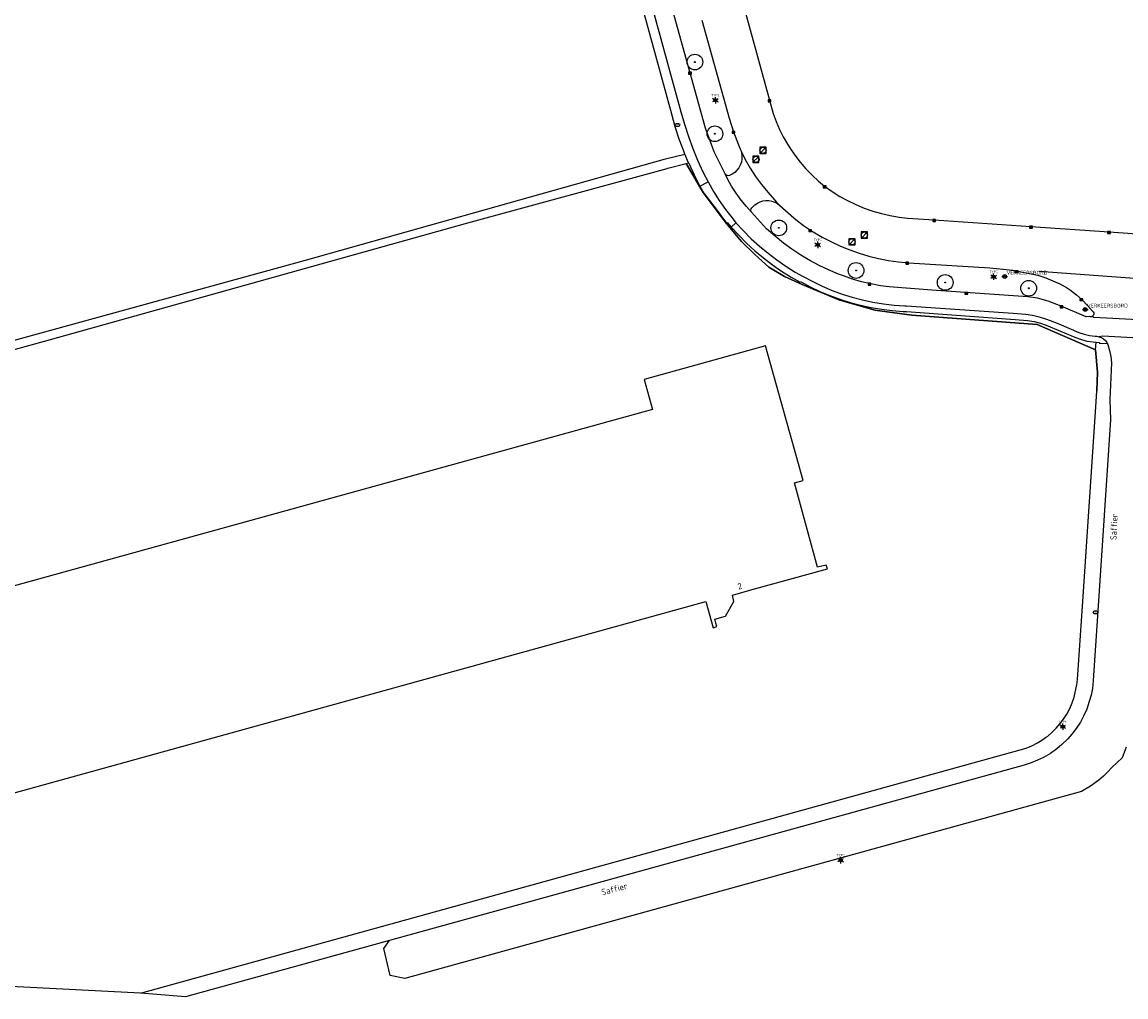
# Model space of a CAD drawing. Header units: metres. Extents: x 102000 to 105000, y 414600 to 420766.
# Tile 138 of 256: x 102753 to 102928, y 419567 to 419722. Entities that reach past the tile are written whole.
import ezdxf
from ezdxf.enums import TextEntityAlignment as Align

# ---------------------------------------------------------------- set-up
doc = ezdxf.new("R2010")
doc.units = ezdxf.units.M
doc.layers.get('0').update_dxf_attribs({"color": 8})
doc.styles.add('MtXpl_NLCS-ISO', font='NLCS-ISO.ttf')
doc.styles.add('NLCS-ISO', font='NLCS-ISO.ttf')

msp = doc.modelspace()

# ---------------------------------------------------------------- hatches: boundary and pattern name
at = {"ltscale": 0.1}
h = msp.add_hatch(color=256, dxfattribs=at)
edge = h.paths.add_edge_path()
edge.add_arc((102859.85, 419715.63), 0.075, 0, 360)
h = msp.add_hatch(color=256, dxfattribs=at)
edge = h.paths.add_edge_path()
edge.add_arc((102863.03, 419704.2), 0.075, 0, 360)
h = msp.add_hatch(color=256, dxfattribs=at)
edge = h.paths.add_edge_path()
edge.add_arc((102873.21, 419689.22), 0.075, 0, 360)
h = msp.add_hatch(color=256, dxfattribs=at)
edge = h.paths.add_edge_path()
edge.add_arc((102885.51, 419682.43), 0.075, 0, 360)
h = msp.add_hatch(color=256, dxfattribs=at)
edge = h.paths.add_edge_path()
edge.add_arc((102899.71, 419680.52), 0.075, 0, 360)
h = msp.add_hatch(color=256, dxfattribs=at)
edge = h.paths.add_edge_path()
edge.add_arc((102913.01, 419679.6), 0.075, 0, 360)

# ---------------------------------------------------------------- linework, layer by layer
for p, q in [((102861.51, 419705.08), (102843.96, 419768.64)), ((102856.16, 419707.32), (102847.52, 419738.78)), ((102851.66, 419729.39), (102857.62, 419707.68)), ((102860.93, 419722.3), (102865.01, 419707.62)), ((102867.9, 419723.47), (102871.73, 419709.53)), ((102858.83, 419713.7), (102859.28, 419714)), ((102859.28, 419713.7), (102858.83, 419714)), ((102859.28, 419714), (102858.83, 419714)), ((102858.83, 419714), (102858.83, 419713.7)), ((102858.83, 419713.7), (102859.28, 419713.7)), ((102859.28, 419713.7), (102859.28, 419714)), ((102862.87, 419709.65), (102863.33, 419709.65)), ((102862.87, 419709.45), (102863.33, 419709.45)), ((102871.51, 419709.29), (102871.96, 419709.59)), ((102871.96, 419709.29), (102871.51, 419709.59)), ((102871.96, 419709.59), (102871.51, 419709.59)), ((102871.51, 419709.59), (102871.51, 419709.29)), ((102871.51, 419709.29), (102871.96, 419709.29)), ((102871.73, 419709.53), (102872.33, 419707.42)), ((102871.96, 419709.29), (102871.96, 419709.59)), ((102856.72, 419705.33), (102856.16, 419707.32)), ((102857.62, 419707.68), (102858.17, 419705.72)), ((102865.01, 419707.62), (102865.29, 419706.7)), ((102865.29, 419706.7), (102866.01, 419704.53)), ((102872.33, 419707.42), (102872.79, 419706.15)), ((102857.36, 419703.36), (102856.72, 419705.33)), ((102858.17, 419705.72), (102858.8, 419703.79)), ((102862.92, 419701.33), (102861.51, 419705.08)), ((102872.79, 419706.15), (102873.32, 419704.91)), ((102873.32, 419704.91), (102873.92, 419703.71)), ((102858.08, 419701.43), (102857.36, 419703.36)), ((102858.8, 419703.79), (102859.5, 419701.88)), ((102865.77, 419704.29), (102866.22, 419704.59)), ((102866.22, 419704.29), (102865.77, 419704.59)), ((102866.22, 419704.59), (102865.77, 419704.59)), ((102865.77, 419704.59), (102865.77, 419704.29)), ((102865.77, 419704.29), (102866.22, 419704.29)), ((102866.01, 419704.53), (102866.79, 419702.45)), ((102866.22, 419704.29), (102866.22, 419704.59)), ((102873.92, 419703.71), (102874.59, 419702.54)), ((102858.26, 419700.97), (102858.08, 419701.43)), ((102859.5, 419701.88), (102860.28, 419700.01)), ((102864.65, 419697.8), (102862.92, 419701.33)), ((102866.79, 419702.45), (102867.16, 419701.53)), ((102867.16, 419701.53), (102867.2, 419701.42)), ((102867.2, 419701.42), (102867.86, 419700.13)), ((102867.2, 419701.42), (102867.26, 419701.18)), ((102867.26, 419701.18), (102867.34, 419700.69)), ((102871.18, 419702.08), (102870.18, 419702.08)), ((102870.18, 419702.08), (102870.18, 419701.08)), ((102870.33, 419701.22), (102871.04, 419701.93)), ((102871.18, 419701.08), (102871.18, 419702.08)), ((102874.59, 419702.54), (102874.96, 419701.96)), ((102874.96, 419701.96), (102875.76, 419700.79)), ((102797.83, 419684.08), (102855.14, 419700.21)), ((102855.14, 419700.21), (102858.26, 419700.97)), ((102855.52, 419698.75), (102858.46, 419699.47)), ((102855.52, 419698.75), (102858.46, 419699.47)), ((102858.84, 419699.57), (102858.26, 419700.97)), ((102858.46, 419699.47), (102858.84, 419699.57)), ((102858.46, 419699.47), (102861.18, 419694.84)), ((102861.18, 419694.84), (102858.46, 419699.47)), ((102858.84, 419699.57), (102858.86, 419699.52)), ((102858.86, 419699.52), (102859.73, 419697.64)), ((102860.28, 419700.01), (102861.13, 419698.16)), ((102867.24, 419699.7), (102867.08, 419699.23)), ((102867.33, 419700.19), (102867.24, 419699.7)), ((102867.34, 419700.69), (102867.33, 419700.19)), ((102867.86, 419700.13), (102868.65, 419698.75)), ((102870.05, 419700.63), (102869.05, 419700.63)), ((102869.05, 419700.63), (102869.05, 419699.63)), ((102869.05, 419699.63), (102870.05, 419699.63)), ((102869.2, 419699.77), (102869.91, 419700.48)), ((102870.05, 419699.63), (102870.05, 419700.63)), ((102870.18, 419701.08), (102871.18, 419701.08)), ((102875.76, 419700.79), (102876.61, 419699.68)), ((102876.61, 419699.68), (102877.53, 419698.61)), ((102823.68, 419690.01), (102855.45, 419698.68)), ((102855.45, 419698.68), (102855.52, 419698.75)), ((102861.13, 419698.16), (102861.95, 419696.53)), ((102865.01, 419697.02), (102864.65, 419697.8)), ((102864.77, 419697.64), (102864.65, 419697.8)), ((102865.76, 419697.79), (102865.33, 419697.57)), ((102866.18, 419698.06), (102865.76, 419697.79)), ((102866.54, 419698.4), (102866.18, 419698.06)), ((102866.84, 419698.8), (102866.54, 419698.4)), ((102867.08, 419699.23), (102866.84, 419698.8)), ((102868.65, 419698.75), (102869.52, 419697.41)), ((102877.53, 419698.61), (102878.51, 419697.59)), ((102859.73, 419697.64), (102860.63, 419695.84)), ((102860.63, 419695.84), (102861.95, 419696.53)), ((102861.95, 419696.53), (102862.81, 419695.03)), ((102864.95, 419697.54), (102864.77, 419697.64)), ((102865.15, 419697.52), (102864.95, 419697.54)), ((102865.67, 419695.85), (102865.01, 419697.02)), ((102865.33, 419697.57), (102865.15, 419697.52)), ((102869.52, 419697.41), (102870.45, 419696.12)), ((102870.45, 419696.12), (102871.45, 419694.88)), ((102878.51, 419697.59), (102879.54, 419696.64)), ((102879.54, 419696.64), (102880.51, 419695.84)), ((102860.63, 419695.84), (102861.29, 419694.74)), ((102864.87, 419689.92), (102861.18, 419694.84)), ((102864.87, 419689.92), (102861.18, 419694.84)), ((102861.29, 419694.74), (102863.06, 419692.41)), ((102862.81, 419695.03), (102863.73, 419693.57)), ((102866.4, 419694.73), (102865.67, 419695.85)), ((102867.2, 419693.64), (102866.4, 419694.73)), ((102871.45, 419694.88), (102872.51, 419693.68)), ((102880.28, 419695.59), (102880.73, 419695.89)), ((102880.73, 419695.59), (102880.28, 419695.89)), ((102880.73, 419695.89), (102880.28, 419695.89)), ((102880.28, 419695.89), (102880.28, 419695.59)), ((102880.28, 419695.59), (102880.73, 419695.59)), ((102880.51, 419695.84), (102881.69, 419695.01)), ((102880.73, 419695.59), (102880.73, 419695.89)), ((102881.69, 419695.01), (102882.91, 419694.24)), ((102882.91, 419694.24), (102884.17, 419693.55)), ((102863.06, 419692.41), (102864.86, 419689.97)), ((102863.73, 419693.57), (102864.72, 419692.16)), ((102868.06, 419692.61), (102867.2, 419693.64)), ((102868.88, 419691.71), (102868.06, 419692.61)), ((102868.79, 419692.23), (102868.9, 419692.42)), ((102868.9, 419692.42), (102869.28, 419692.77)), ((102869.28, 419692.77), (102869.4, 419692.88)), ((102869.4, 419692.88), (102869.79, 419693.16)), ((102869.79, 419693.16), (102870.22, 419693.38)), ((102870.22, 419693.38), (102870.68, 419693.53)), ((102870.68, 419693.53), (102871.16, 419693.6)), ((102871.16, 419693.6), (102871.64, 419693.59)), ((102871.64, 419693.59), (102872.12, 419693.49)), ((102872.12, 419693.49), (102872.57, 419693.33)), ((102872.51, 419693.68), (102872.85, 419693.31)), ((102872.57, 419693.33), (102872.94, 419693.12)), ((102872.85, 419693.31), (102873.36, 419692.78)), ((102872.94, 419693.12), (102872.99, 419693.09)), ((102872.99, 419693.09), (102873.36, 419692.78)), ((102873.36, 419692.78), (102875.6, 419690.82)), ((102884.17, 419693.55), (102885.47, 419692.92)), ((102885.47, 419692.92), (102886.8, 419692.37)), ((102886.8, 419692.37), (102888.16, 419691.9)), ((102864.72, 419692.16), (102865.77, 419690.79)), ((102865.77, 419690.79), (102866.39, 419690.04)), ((102868.75, 419692.02), (102868.79, 419692.23)), ((102868.8, 419691.8), (102868.75, 419692.02)), ((102868.88, 419691.71), (102868.8, 419691.8)), ((102871.25, 419689.07), (102868.88, 419691.71)), ((102875.6, 419690.82), (102875.92, 419690.55)), ((102888.16, 419691.9), (102889.55, 419691.5)), ((102889.55, 419691.5), (102890.95, 419691.18)), ((102890.95, 419691.18), (102892.37, 419690.93)), ((102892.37, 419690.93), (102893.73, 419690.77)), ((102893.73, 419690.77), (102897.96, 419690.48)), ((102757.2, 419671.46), (102823.68, 419690.01)), ((102864.86, 419689.97), (102864.99, 419690.07)), ((102867.24, 419687.07), (102864.87, 419689.92)), ((102864.87, 419689.92), (102867.24, 419687.07)), ((102864.99, 419690.07), (102865.62, 419689.34)), ((102865.62, 419689.34), (102866.39, 419690.04)), ((102865.62, 419689.34), (102866.82, 419688.03)), ((102866.39, 419690.04), (102867.58, 419688.74)), ((102872.62, 419687.87), (102871.25, 419689.07)), ((102875.92, 419690.55), (102877.13, 419689.62)), ((102877.13, 419689.62), (102878.39, 419688.75)), ((102877.97, 419688.63), (102878.42, 419688.93)), ((102878.42, 419688.63), (102877.97, 419688.93)), ((102878.42, 419688.93), (102877.97, 419688.93)), ((102877.97, 419688.93), (102877.97, 419688.63)), ((102878.42, 419688.63), (102878.42, 419688.93)), ((102897.74, 419690.23), (102898.18, 419690.53)), ((102898.18, 419690.23), (102897.74, 419690.53)), ((102898.18, 419690.53), (102897.74, 419690.53)), ((102897.74, 419690.53), (102897.74, 419690.23)), ((102897.74, 419690.23), (102898.18, 419690.23)), ((102897.96, 419690.48), (102913.37, 419689.42)), ((102898.18, 419690.23), (102898.18, 419690.53)), ((102913.15, 419689.17), (102913.6, 419689.47)), ((102913.6, 419689.17), (102913.15, 419689.47)), ((102913.6, 419689.47), (102913.15, 419689.47)), ((102913.15, 419689.47), (102913.15, 419689.17)), ((102913.15, 419689.17), (102913.6, 419689.17)), ((102913.37, 419689.42), (102925.81, 419688.58)), ((102913.6, 419689.17), (102913.6, 419689.47)), ((102866.82, 419688.03), (102868.08, 419686.77)), ((102867.58, 419688.74), (102868.83, 419687.49)), ((102868.83, 419687.49), (102870.13, 419686.3)), ((102873.95, 419686.8), (102872.62, 419687.87)), ((102877.97, 419688.63), (102878.42, 419688.63)), ((102878.39, 419688.75), (102880.14, 419687.75)), ((102880.14, 419687.75), (102881.58, 419686.99)), ((102885.38, 419687.49), (102884.38, 419687.49)), ((102884.38, 419687.49), (102884.38, 419686.49)), ((102884.53, 419686.64), (102885.23, 419687.35)), ((102885.38, 419686.49), (102885.38, 419687.49)), ((102887.33, 419688.56), (102886.33, 419688.56)), ((102886.33, 419688.56), (102886.33, 419687.56)), ((102886.33, 419687.56), (102887.33, 419687.56)), ((102886.48, 419687.71), (102887.19, 419688.42)), ((102887.33, 419687.56), (102887.33, 419688.56)), ((102925.58, 419688.33), (102926.03, 419688.63)), ((102926.03, 419688.33), (102925.58, 419688.63)), ((102926.03, 419688.63), (102925.58, 419688.63)), ((102925.58, 419688.63), (102925.58, 419688.33)), ((102925.58, 419688.33), (102926.03, 419688.33)), ((102925.81, 419688.58), (102951.68, 419686.8)), ((102926.03, 419688.33), (102926.03, 419688.63)), ((102869.38, 419684.95), (102867.24, 419687.07)), ((102867.24, 419687.07), (102869.38, 419684.95)), ((102868.08, 419686.77), (102869.4, 419685.56)), ((102869.4, 419685.56), (102870.77, 419684.42)), ((102870.13, 419686.3), (102871.49, 419685.17)), ((102875.3, 419685.81), (102873.95, 419686.8)), ((102876.7, 419684.88), (102875.3, 419685.81)), ((102879.17, 419686.62), (102879.64, 419686.62)), ((102879.17, 419686.42), (102879.64, 419686.42)), ((102881.58, 419686.99), (102883.02, 419686.31)), ((102883.02, 419686.31), (102884.5, 419685.7)), ((102884.38, 419686.49), (102885.38, 419686.49)), ((102884.5, 419685.7), (102886.01, 419685.17)), ((102668.33, 419648.45), (102797.83, 419684.08)), ((102797.83, 419684.08), (102797.83, 419684.08)), ((102871.64, 419682.97), (102869.38, 419684.95)), ((102869.38, 419684.95), (102871.64, 419682.97)), ((102870.77, 419684.42), (102872.19, 419683.34)), ((102871.49, 419685.17), (102872.89, 419684.11)), ((102872.89, 419684.11), (102874.35, 419683.11)), ((102878.15, 419684.02), (102876.7, 419684.88)), ((102879.63, 419683.23), (102878.15, 419684.02)), ((102886.01, 419685.17), (102887.54, 419684.71)), ((102887.54, 419684.71), (102889.1, 419684.33)), ((102889.1, 419684.33), (102890.67, 419684.03)), ((102890.67, 419684.03), (102892.25, 419683.81)), ((102892.25, 419683.81), (102893.86, 419683.66)), ((102893.42, 419683.44), (102893.87, 419683.74)), ((102893.87, 419683.44), (102893.42, 419683.74)), ((102893.87, 419683.74), (102893.42, 419683.74)), ((102893.42, 419683.74), (102893.42, 419683.44)), ((102893.86, 419683.66), (102906.84, 419682.83)), ((102893.87, 419683.44), (102893.87, 419683.74)), ((102874.11, 419681.46), (102871.64, 419682.97)), ((102871.64, 419682.97), (102874.11, 419681.46)), ((102872.19, 419683.34), (102873.66, 419682.33)), ((102873.66, 419682.33), (102875.17, 419681.38)), ((102874.35, 419683.11), (102875.84, 419682.17)), ((102875.84, 419682.17), (102877.11, 419681.45)), ((102881.15, 419682.51), (102879.63, 419683.23)), ((102882.7, 419681.87), (102881.15, 419682.51)), ((102883.49, 419681.57), (102882.7, 419681.87)), ((102893.42, 419683.44), (102893.87, 419683.44)), ((102906.84, 419682.83), (102910.5, 419682.48)), ((102910.5, 419682.48), (102912.27, 419682.11)), ((102910.88, 419682.09), (102911.32, 419682.39)), ((102911.32, 419682.09), (102910.88, 419682.39)), ((102911.32, 419682.39), (102910.88, 419682.39)), ((102910.88, 419682.39), (102910.88, 419682.09)), ((102910.88, 419682.09), (102911.32, 419682.09)), ((102911.32, 419682.09), (102911.32, 419682.39)), ((102912.27, 419682.11), (102913.45, 419681.9)), ((102913.45, 419681.9), (102914.62, 419681.61)), ((102929.89, 419681.16), (102914.67, 419682.26)), ((102876.92, 419680.19), (102874.11, 419681.46)), ((102874.11, 419681.46), (102876.92, 419680.19)), ((102875.17, 419681.38), (102876.61, 419680.57)), ((102876.61, 419680.57), (102876.66, 419680.66)), ((102876.66, 419680.66), (102878.18, 419679.85)), ((102882.76, 419677.76), (102876.92, 419680.19)), ((102876.92, 419680.19), (102882.76, 419677.76)), ((102877.11, 419681.45), (102878.61, 419680.65)), ((102878.61, 419680.65), (102880.14, 419679.92)), ((102884.93, 419681.07), (102883.49, 419681.57)), ((102886.4, 419680.64), (102884.93, 419681.07)), ((102887.89, 419680.29), (102886.4, 419680.64)), ((102887.43, 419680.09), (102887.88, 419680.39)), ((102887.88, 419680.09), (102887.43, 419680.39)), ((102887.88, 419680.39), (102887.43, 419680.39)), ((102887.43, 419680.39), (102887.43, 419680.09)), ((102887.43, 419680.09), (102887.88, 419680.09)), ((102887.88, 419680.09), (102887.88, 419680.39)), ((102889.39, 419680.01), (102887.89, 419680.29)), ((102907.2, 419681.53), (102907.66, 419681.53)), ((102907.2, 419681.33), (102907.66, 419681.33)), ((102908.74, 419681.48), (102909.64, 419681.48)), ((102914.62, 419681.61), (102915.76, 419681.24)), ((102915.76, 419681.24), (102916.88, 419680.8)), ((102916.88, 419680.8), (102917.97, 419680.28)), ((102917.97, 419680.28), (102919.02, 419679.7)), ((102878.18, 419679.85), (102879.73, 419679.11)), ((102879.73, 419679.11), (102881.31, 419678.44)), ((102880.14, 419679.92), (102881.7, 419679.26)), ((102881.31, 419678.44), (102882.92, 419677.85)), ((102881.7, 419679.26), (102883.3, 419678.68)), ((102883.3, 419678.68), (102884.91, 419678.18)), ((102890.79, 419679.83), (102889.39, 419680.01)), ((102897.61, 419679.28), (102890.79, 419679.83)), ((102912.9, 419678.23), (102897.61, 419679.28)), ((102902.86, 419678.65), (102903.31, 419678.95)), ((102903.31, 419678.65), (102902.86, 419678.95)), ((102903.31, 419678.95), (102902.86, 419678.95)), ((102902.86, 419678.95), (102902.86, 419678.65)), ((102902.86, 419678.65), (102903.31, 419678.65)), ((102903.31, 419678.65), (102903.31, 419678.95)), ((102919.02, 419679.7), (102919.68, 419679.28)), ((102919.68, 419679.28), (102920.63, 419678.54)), ((102920.63, 419678.54), (102921.54, 419677.74)), ((102888.48, 419676.11), (102882.76, 419677.76)), ((102882.76, 419677.76), (102888.48, 419676.11)), ((102882.92, 419677.85), (102884.56, 419677.33)), ((102884.56, 419677.33), (102886.22, 419676.9)), ((102884.91, 419678.18), (102886.56, 419677.75)), ((102886.22, 419676.9), (102887.9, 419676.53)), ((102886.56, 419677.75), (102888.21, 419677.4)), ((102888.21, 419677.4), (102889.89, 419677.12)), ((102889.89, 419677.12), (102891.57, 419676.93)), ((102891.57, 419676.93), (102893.26, 419676.82)), ((102893.26, 419676.82), (102893.56, 419676.8)), ((102893.56, 419676.8), (102910.53, 419675.61)), ((102914.44, 419678.04), (102912.9, 419678.23)), ((102916.11, 419677.52), (102914.44, 419678.04)), ((102918.21, 419676.75), (102916.11, 419677.52)), ((102918.01, 419676.49), (102918.46, 419676.79)), ((102918.46, 419676.49), (102918.01, 419676.79)), ((102918.46, 419676.79), (102918.01, 419676.79)), ((102918.01, 419676.79), (102918.01, 419676.49)), ((102922.16, 419675.06), (102918.21, 419676.75)), ((102918.46, 419676.49), (102918.46, 419676.79)), ((102921.16, 419677.63), (102921.61, 419677.93)), ((102921.61, 419677.63), (102921.16, 419677.93)), ((102921.61, 419677.93), (102921.16, 419677.93)), ((102921.16, 419677.93), (102921.16, 419677.63)), ((102921.16, 419677.63), (102921.61, 419677.63)), ((102921.54, 419677.74), (102922.39, 419676.88)), ((102921.61, 419677.63), (102921.61, 419677.93)), ((102922.39, 419676.88), (102923.18, 419675.97)), ((102887.9, 419676.53), (102889.59, 419676.25)), ((102894.42, 419675.29), (102888.48, 419676.11)), ((102888.48, 419676.11), (102894.42, 419675.29)), ((102889.59, 419676.25), (102891.29, 419676.05)), ((102891.29, 419676.05), (102893.01, 419675.92)), ((102893.01, 419675.92), (102893.57, 419675.9)), ((102893.57, 419675.9), (102910.84, 419674.64)), ((102914.37, 419673.81), (102894.42, 419675.29)), ((102894.42, 419675.29), (102914.37, 419673.81)), ((102910.53, 419675.61), (102912.58, 419675.45)), ((102912.58, 419675.45), (102913.63, 419675.3)), ((102913.63, 419675.3), (102914.67, 419675.06)), ((102914.67, 419675.06), (102915.69, 419674.75)), ((102918.01, 419676.49), (102918.46, 419676.49)), ((102921.56, 419676.23), (102922.46, 419676.23)), ((102922.72, 419675.09), (102922.16, 419675.06)), ((102922.8, 419675.06), (102922.72, 419675.09)), ((102923, 419675.07), (102922.8, 419675.06)), ((102923.18, 419675.15), (102923, 419675.07)), ((102923.18, 419675.97), (102923.28, 419675.85)), ((102923.31, 419675.29), (102923.18, 419675.15)), ((102923.18, 419675.15), (102923.41, 419675.02)), ((102923.28, 419675.85), (102923.37, 419675.67)), ((102923.38, 419675.47), (102923.31, 419675.29)), ((102923.37, 419675.67), (102923.38, 419675.47)), ((102923.41, 419675.02), (102938.54, 419674.17)), ((102910.84, 419674.64), (102912.84, 419674.45)), ((102912.84, 419674.45), (102913.86, 419674.28)), ((102913.86, 419674.28), (102914.87, 419674.03)), ((102923.65, 419669.79), (102914.37, 419673.81)), ((102914.37, 419673.81), (102923.65, 419669.79)), ((102914.87, 419674.03), (102915.77, 419673.74)), ((102915.69, 419674.75), (102916.42, 419674.47)), ((102915.77, 419673.74), (102920.37, 419671.8)), ((102916.42, 419674.47), (102917.79, 419673.92)), ((102917.79, 419673.92), (102921.02, 419672.54)), ((102713.75, 419659.49), (102757.2, 419671.46)), ((102920.37, 419671.8), (102921.25, 419671.47)), ((102921.02, 419672.54), (102921.86, 419672.27)), ((102921.25, 419671.47), (102922.14, 419671.23)), ((102921.86, 419672.27), (102922.72, 419672.08)), ((102922.72, 419672.08), (102923.59, 419671.97)), ((102923.59, 419671.97), (102923.8, 419671.95)), ((102923.8, 419671.95), (102924.2, 419671.89)), ((102924.82, 419671.95), (102924.2, 419671.89)), ((102924.2, 419671.89), (102924.58, 419671.75)), ((102924.58, 419671.75), (102924.92, 419671.54)), ((102937.3, 419671.27), (102924.82, 419671.95)), ((102924.92, 419671.54), (102925.22, 419671.27)), ((102871.1, 419670.43), (102851.76, 419665.09)), ((102877.07, 419648.99), (102871.1, 419670.43)), ((102922.14, 419671.23), (102922.28, 419671.2)), ((102922.28, 419671.2), (102923.28, 419671.06)), ((102923.28, 419671.06), (102923.74, 419671.01)), ((102923.65, 419669.79), (102923.74, 419671.01)), ((102923.99, 419666.25), (102923.65, 419669.79)), ((102923.65, 419669.79), (102923.99, 419666.25)), ((102923.74, 419671.01), (102924.29, 419670.96)), ((102924.29, 419670.96), (102924.26, 419670.86)), ((102924.26, 419670.86), (102925.53, 419670.79)), ((102925.22, 419671.27), (102925.46, 419670.94)), ((102925.46, 419670.94), (102925.53, 419670.79)), ((102925.53, 419670.79), (102925.6, 419670.65)), ((102925.6, 419670.65), (102925.88, 419669.69)), ((102925.88, 419669.69), (102926.1, 419668.72)), ((102926.1, 419668.72), (102926.2, 419667.71)), ((102923.86, 419663.2), (102923.99, 419666.25)), ((102923.99, 419666.25), (102923.86, 419663.2)), ((102926.2, 419667.71), (102925.92, 419661.89)), ((102851.76, 419665.09), (102853.08, 419660.31)), ((102923.73, 419660.74), (102923.86, 419663.2)), ((102921.74, 419631.29), (102923.73, 419660.74)), ((102925.92, 419661.89), (102926.03, 419658.62)), ((102853.08, 419660.31), (102714.06, 419621.85)), ((102926.03, 419658.62), (102924.04, 419628.23)), ((102875.7, 419648.63), (102877.07, 419648.99)), ((102879.39, 419635.2), (102875.7, 419648.63)), ((102868.98, 419631.6), (102880.96, 419634.92)), ((102880.77, 419635.52), (102879.39, 419635.2)), ((102880.96, 419634.92), (102880.77, 419635.52)), ((102865.82, 419630.73), (102868.98, 419631.6)), ((102921.26, 419624.28), (102921.74, 419631.29)), ((102722.55, 419591.23), (102861.57, 419629.71)), ((102861.57, 419629.71), (102862.73, 419625.54)), ((102864.71, 419627.35), (102866.07, 419629.73)), ((102866.07, 419629.73), (102865.82, 419630.73)), ((102863.02, 419626.9), (102864.71, 419627.35)), ((102924.04, 419628.23), (102923.29, 419617.11)), ((102862.73, 419625.54), (102863.34, 419625.72)), ((102863.19, 419626.28), (102863.02, 419626.9)), ((102863.34, 419625.72), (102863.19, 419626.28)), ((102920.79, 419617.28), (102921.26, 419624.28)), ((102920.7, 419616.43), (102920.79, 419617.28)), ((102923.29, 419617.11), (102923.15, 419615.88)), ((102920.28, 419614.49), (102920.7, 419616.43)), ((102923.15, 419615.88), (102922.95, 419614.81)), ((102919.56, 419612.65), (102919.96, 419613.56)), ((102919.96, 419613.56), (102920.28, 419614.49)), ((102922.67, 419613.76), (102922.26, 419612.59)), ((102922.95, 419614.81), (102922.67, 419613.76)), ((102918.56, 419610.95), (102919.09, 419611.78)), ((102919.09, 419611.78), (102919.56, 419612.65)), ((102922.26, 419612.59), (102921.76, 419611.46)), ((102917.4, 419609.52), (102918.05, 419610.27)), ((102918.05, 419610.27), (102918.56, 419610.95)), ((102918.23, 419609.88), (102918.69, 419609.88)), ((102921.24, 419610.51), (102920.57, 419609.47)), ((102921.76, 419611.46), (102921.24, 419610.51)), ((102915.24, 419607.71), (102915.71, 419608.05)), ((102915.71, 419608.05), (102916.04, 419608.29)), ((102916.04, 419608.29), (102916.69, 419608.83)), ((102916.69, 419608.83), (102917.4, 419609.52)), ((102918.23, 419609.68), (102918.69, 419609.68)), ((102919.91, 419608.6), (102919.22, 419607.82)), ((102920.57, 419609.47), (102919.91, 419608.6)), ((102911.65, 419606.07), (102912.59, 419606.37)), ((102912.59, 419606.37), (102913.51, 419606.75)), ((102913.51, 419606.75), (102914.39, 419607.19)), ((102914.39, 419607.19), (102915.24, 419607.71)), ((102917.47, 419606.24), (102916.46, 419605.52)), ((102918.31, 419606.93), (102917.47, 419606.24)), ((102919.22, 419607.82), (102918.31, 419606.93)), ((102928.53, 419606.52), (102927.92, 419604.84)), ((102771.51, 419567.35), (102911.65, 419606.07)), ((102915.39, 419604.89), (102914.42, 419604.42)), ((102916.46, 419605.52), (102915.39, 419604.89)), ((102927.92, 419604.84), (102926.29, 419603.33)), ((102912.31, 419603.66), (102811.19, 419575.72)), ((102913.41, 419604.01), (102912.31, 419603.66)), ((102914.42, 419604.42), (102913.41, 419604.01)), ((102926.29, 419603.33), (102925.52, 419602.48)), ((102924.18, 419601.26), (102922.85, 419600.28)), ((102924.93, 419601.91), (102924.18, 419601.26)), ((102925.52, 419602.48), (102924.93, 419601.91)), ((102921.43, 419599.43), (102813.64, 419569.65)), ((102922.85, 419600.28), (102921.43, 419599.43)), ((102882.83, 419588.62), (102883.29, 419588.62)), ((102882.83, 419588.42), (102883.29, 419588.42)), ((102811.19, 419575.72), (102778.68, 419566.74)), ((102810.3, 419574.44), (102811.19, 419575.72)), ((102811.3, 419570.16), (102810.3, 419574.44)), ((102771.51, 419567.35), (102684.32, 419571.71)), ((102813.64, 419569.65), (102811.3, 419570.16)), ((102778.68, 419566.74), (102771.51, 419567.35))]:
    msp.add_line(p, q)
for p, q in [((102863.1, 419709.8), (102863.1, 419710.06)), ((102862.88, 419709.68), (102862.66, 419709.8)), ((102862.88, 419709.42), (102862.66, 419709.3)), ((102863.1, 419709.3), (102863.1, 419709.04)), ((102863.32, 419709.68), (102863.54, 419709.8)), ((102863.32, 419709.42), (102863.54, 419709.3)), ((102879.18, 419686.65), (102878.97, 419686.77)), ((102879.18, 419686.39), (102878.97, 419686.27)), ((102879.4, 419686.77), (102879.4, 419687.03)), ((102879.4, 419686.27), (102879.4, 419686.01)), ((102879.62, 419686.65), (102879.84, 419686.77)), ((102879.62, 419686.39), (102879.84, 419686.27)), ((102907.43, 419681.68), (102907.43, 419681.93)), ((102907.21, 419681.55), (102906.99, 419681.68)), ((102907.21, 419681.3), (102906.99, 419681.17)), ((102907.43, 419681.17), (102907.43, 419680.92)), ((102907.65, 419681.55), (102907.87, 419681.68)), ((102907.65, 419681.3), (102907.87, 419681.17)), ((102918.24, 419609.91), (102918.02, 419610.03)), ((102918.46, 419610.03), (102918.46, 419610.29)), ((102918.68, 419609.91), (102918.9, 419610.03)), ((102918.24, 419609.66), (102918.02, 419609.53)), ((102918.46, 419609.53), (102918.46, 419609.28)), ((102918.68, 419609.66), (102918.9, 419609.53)), ((102882.84, 419588.65), (102882.62, 419588.77)), ((102883.06, 419588.77), (102883.06, 419589.03)), ((102883.28, 419588.65), (102883.5, 419588.77)), ((102882.84, 419588.39), (102882.62, 419588.27)), ((102883.06, 419588.27), (102883.06, 419588.01)), ((102883.28, 419588.39), (102883.5, 419588.27))]:
    msp.add_line(p, q, dxfattribs=at)
for centre, radius in [((102859.85, 419715.63), 1.25), ((102859.85, 419715.63), 0.0225), ((102863.03, 419704.2), 1.25), ((102863.03, 419704.2), 0.0225), ((102870.68, 419701.58), 0.5), ((102869.56, 419700.13), 0.5), ((102873.21, 419689.22), 1.25), ((102873.21, 419689.22), 0.0225), ((102884.88, 419686.99), 0.5), ((102886.83, 419688.06), 0.5), ((102885.51, 419682.43), 1.25), ((102885.51, 419682.43), 0.0225), ((102899.71, 419680.52), 1.25), ((102899.71, 419680.52), 0.0225), ((102909.19, 419681.48), 0.3), ((102909.19, 419681.48), 0.112), ((102913.01, 419679.6), 1.25), ((102913.01, 419679.6), 0.0225), ((102922.01, 419676.23), 0.3), ((102922.01, 419676.23), 0.112)]:
    msp.add_circle(centre, radius)
for centre, radius in [((102859.85, 419715.63), 0.075), ((102863.1, 419709.55), 0.253), ((102863.03, 419704.2), 0.075), ((102873.21, 419689.22), 0.075), ((102879.4, 419686.52), 0.253), ((102885.51, 419682.43), 0.075), ((102899.71, 419680.52), 0.075), ((102907.43, 419681.43), 0.253), ((102913.01, 419679.6), 0.075), ((102918.46, 419609.78), 0.253), ((102883.06, 419588.52), 0.253)]:
    msp.add_circle(centre, radius, dxfattribs=at)
for centre in [(102857.08, 419705.61), (102923.65, 419627.98)]:
    msp.add_ellipse(centre, major_axis=(-0.364, 0), ratio=0.685994)

# ---------------------------------------------------------------- texts
for s, height, rotation, style, p in [('BR', 0.2, 360, 'NLCS-ISO', (102856.93, 419705.54)), ('Saffier', 1, 87.3064, 'MtXpl_NLCS-ISO', (102926.99, 419639.48)), ('2', 1, 15.4699, 'MtXpl_NLCS-ISO', (102866.82, 419631.59)), ('BR', 0.2, 360, 'NLCS-ISO', (102923.5, 419627.91)), ('Saffier', 1, 14.8428, 'MtXpl_NLCS-ISO', (102845.1, 419582.9))]:
    msp.add_text(s, height=height, rotation=rotation, dxfattribs=dict(style=style)).set_placement(p)
at = {"style": 'NLCS-ISO'}
for p in [(102863.1, 419710.06), (102879.4, 419687.03), (102907.43, 419681.93), (102918.46, 419610.29), (102883.06, 419589.03)]:
    msp.add_attdef('TYPE', text='', height=0.36, dxfattribs=at).set_placement(p, align=Align.BOTTOM_CENTER)
for p in [(102909.49, 419681.78), (102922.31, 419676.53)]:
    msp.add_attdef('VERKEERSBORD', p, 'B09', height=0.6, dxfattribs=at)

doc.saveas('drawing.dxf')
